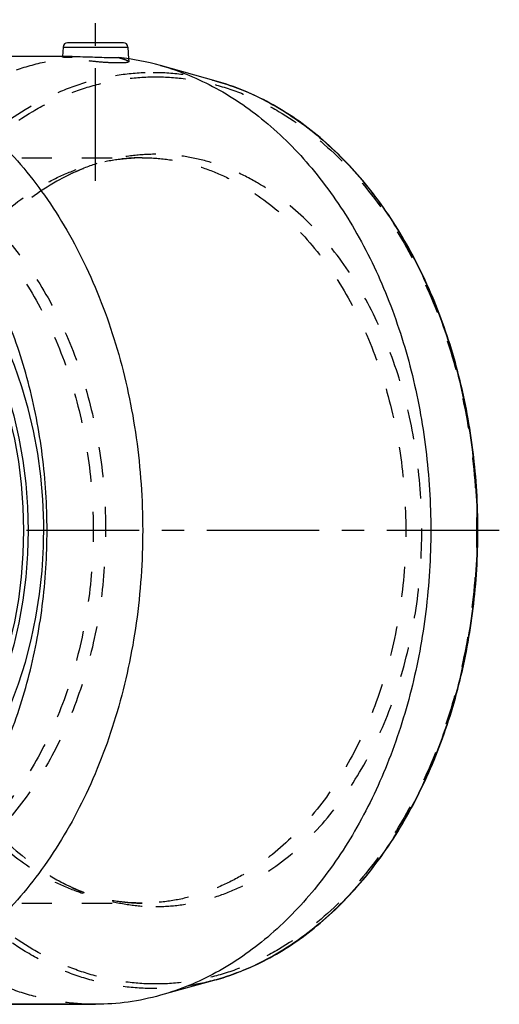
# Model space of a CAD drawing. Header units: millimetres. Extents: x 344 to 655, y 390 to 610.
# Tile 16 of 16: x 551 to 655, y 395 to 609. Entities that reach past the tile are written whole.
import ezdxf

# ---------------------------------------------------------------- set-up
doc = ezdxf.new("R2010")
doc.units = ezdxf.units.MM
doc.header["$LTSCALE"] = 65.185185
doc.linetypes.add('CENTER', pattern=[0.6, 0.375, -0.075, 0.075, -0.075])
doc.linetypes.add('HIDDEN', pattern=[0.2, 0.1, -0.1])
for name, color, linetype in [('ACHSEN_S', 7, 'CONTINUOUS'), ('KOERPER', 7, 'CONTINUOUS'), ('KONST.EL_MIT_GEO', 7, 'CONTINUOUS')]:
    doc.layers.add(name, color=color, linetype=linetype)

msp = doc.modelspace()

# ---------------------------------------------------------------- linework, layer by layer
at = {"layer": 'ACHSEN_S', "color": 2, "linetype": 'CENTER'}
msp.add_line((654.74, 498.18), (344.39, 498.18), dxfattribs=at)
at = {"layer": 'KOERPER', "color": 2, "linetype": 'CENTER'}
msp.add_line((567.03, 574.18), (567.03, 609.18), dxfattribs=at)
at = {"layer": 'KOERPER', "color": 7, "linetype": 'Continuous'}
for p, q in [((559.98, 603.24), (559.87, 601.18)), ((574.08, 603.24), (574.21, 600.68)), ((561.97, 601.18), (504.45, 601.18)), ((504.45, 395.18), (567.03, 395.18))]:
    msp.add_line(p, q, dxfattribs=at)
at = {"layer": 'KOERPER', "color": 8, "linetype": 'HIDDEN'}
for p, q in [((559.87, 601.18), (559.86, 601.06)), ((574.21, 600.68), (574.24, 600.07))]:
    msp.add_line(p, q, dxfattribs=at)
at = {"layer": 'KOERPER', "color": 7, "linetype": 'Continuous'}
for centre, radius, start, end in [((452.83, 498.18), 103, 93.9919, 86.0081), ((566.9, 548.48), 52.71, 74.2815, 84.3462)]:
    msp.add_arc(centre, radius, start, end, dxfattribs=at)
at = {"layer": 'KOERPER', "color": 8, "linetype": 'HIDDEN'}
for points, knots in [([(567.03, 395.18), (564.69, 395.18), (560, 395.5), (553.05, 396.94), (546.23, 399.31), (537.27, 403.75), (526.71, 411.64), (515.8, 424.09), (506.78, 439.19), (499.97, 456.39), (495.6, 475.09), (493.8, 494.61), (494.64, 514.26), (498.09, 533.33), (504.05, 551.15), (512.29, 567.08), (522.55, 580.55), (532.68, 589.45), (541.4, 594.76), (548.08, 597.8), (554.94, 599.92), (559.62, 600.7), (561.96, 600.93)], [0, 0, 0, 0, 0.025643, 0.051519, 0.077847, 0.104817, 0.161177, 0.221451, 0.285734, 0.353569, 0.424089, 0.496143, 0.568439, 0.639658, 0.708586, 0.774235, 0.835984, 0.893714, 0.92125, 0.948027, 0.97421, 1, 1, 1, 1]), ([(559.86, 601.06), (559.86, 601.06), (559.88, 601.08), (559.92, 601.09), (560.03, 601.11), (560.2, 601.13), (560.43, 601.15), (560.73, 601.16), (561.25, 601.18), (561.67, 601.18), (561.97, 601.18)], [0, 0, 0, 0, 0.007244, 0.020987, 0.071436, 0.153175, 0.265727, 0.408129, 0.579076, 1, 1, 1, 1]), ([(561.96, 600.93), (561.66, 600.93), (561.24, 600.94), (560.73, 600.95), (560.42, 600.97), (560.19, 600.99), (560.01, 601.01), (559.93, 601.02), (559.86, 601.04), (559.86, 601.06)], [0, 0, 0, 0, 0.423037, 0.594531, 0.737123, 0.849513, 0.930761, 0.980433, 1, 1, 1, 1]), ([(572.14, 599.78), (571.35, 599.78), (569.64, 599.84), (567.01, 600.04), (564.39, 600.38), (562.71, 600.72), (561.96, 600.93)], [0, 0, 0, 0, 0.229632, 0.500447, 0.770558, 1, 1, 1, 1]), ([(572.1, 600.93), (572.4, 600.85), (572.93, 600.7), (573.6, 600.47), (574.01, 600.29), (574.2, 600.16), (574.24, 600.09), (574.24, 600.06)], [0, 0, 0, 0, 0.399623, 0.704214, 0.903274, 0.962807, 1, 1, 1, 1]), ([(574.24, 600.06), (574.25, 600), (574.11, 599.92), (573.93, 599.88), (573.68, 599.84), (573.38, 599.81), (572.86, 599.78), (572.44, 599.78), (572.14, 599.78)], [0, 0, 0, 0, 0.084384, 0.165838, 0.276649, 0.41665, 0.584884, 1, 1, 1, 1])]:
    msp.add_open_spline(points, degree=3, knots=knots, dxfattribs=at)
at = {"layer": 'KOERPER', "color": 7, "linetype": 'Continuous'}
for points, knots in [([(504.45, 601.18), (506.83, 601.18), (511.63, 600.85), (518.74, 599.35), (525.71, 596.87), (534.85, 592.23), (545.59, 583.98), (556.61, 571.01), (565.61, 555.32), (572.27, 537.5), (576.36, 518.22), (577.74, 498.18), (576.36, 478.15), (572.27, 458.87), (565.61, 441.05), (556.61, 425.36), (545.59, 412.39), (534.85, 404.14), (525.71, 399.5), (518.74, 397.02), (511.63, 395.52), (506.83, 395.18), (504.45, 395.18)], [0, 0, 0, 0, 0.025749, 0.051742, 0.078208, 0.105347, 0.162142, 0.222982, 0.287916, 0.356414, 0.427521, 0.5, 0.572479, 0.643586, 0.712084, 0.777018, 0.837858, 0.894653, 0.921792, 0.948258, 0.974251, 1, 1, 1, 1]), ([(561.97, 601.18), (562.74, 601.18), (564.9, 601.14), (568.27, 601.01), (570.87, 600.93), (572.1, 600.93)], [0, 0, 0, 0, 0.229338, 0.637838, 1, 1, 1, 1]), ([(581.18, 599.22), (585.35, 598.05), (593.63, 594.62), (604.94, 586.72), (615.09, 576.24), (623.8, 563.51), (630.83, 548.9), (635.99, 532.83), (639.15, 515.76), (640.22, 498.18), (639.15, 480.61), (635.99, 463.54), (630.83, 447.47), (623.8, 432.85), (615.09, 420.12), (604.94, 409.65), (593.63, 401.75), (585.35, 398.32), (581.18, 397.15)], [0, 0, 0, 0, 0.05206, 0.106823, 0.164946, 0.226622, 0.29163, 0.359419, 0.429193, 0.5, 0.570806, 0.640581, 0.70837, 0.773378, 0.835054, 0.893177, 0.947939, 1, 1, 1, 1]), ([(556.51, 498.18), (556.51, 503.66), (555.83, 514.54), (552.78, 530.39), (547.79, 545.23), (541.02, 558.62), (532.66, 570.13), (522.96, 579.39), (513.85, 585.05), (506.26, 588.1), (502.39, 589.13), (500.46, 589.52)], [0, 0, 0, 0, 0.142581, 0.282919, 0.418954, 0.549001, 0.671949, 0.787467, 0.89619, 0.948584, 1, 1, 1, 1]), ([(500.44, 406.85), (502.38, 407.24), (506.24, 408.27), (513.84, 411.31), (522.95, 416.96), (532.65, 426.23), (541.02, 437.74), (547.79, 451.12), (552.78, 465.97), (555.83, 481.82), (556.51, 492.71), (556.51, 498.18)], [0, 0, 0, 0, 0.051416, 0.103809, 0.212529, 0.328043, 0.450989, 0.581037, 0.717074, 0.857415, 1, 1, 1, 1]), ([(581.18, 397.15), (578.87, 396.5), (574.18, 395.52), (569.4, 395.18), (567.03, 395.18)], [0, 0, 0, 0, 0.50234, 1, 1, 1, 1])]:
    msp.add_open_spline(points, degree=3, knots=knots, dxfattribs=at)
at = {"layer": 'KONST.EL_MIT_GEO', "color": 7, "linetype": 'Continuous'}
for p, q in [((573.08, 604.18), (560.98, 604.18)), ((559.98, 603.24), (574.08, 603.24)), ((593.22, 595.85), (581.18, 599.22)), ((593.22, 400.52), (581.18, 397.15)), ((567.03, 395.18), (504.45, 395.18))]:
    msp.add_line(p, q, dxfattribs=at)
at = {"layer": 'KONST.EL_MIT_GEO', "color": 8, "linetype": 'HIDDEN'}
for p, q in [((593.22, 595.85), (593.22, 595.85)), ((511.95, 579.18), (577.16, 579.18)), ((511.95, 417.18), (577.16, 417.18)), ((593.22, 400.52), (593.22, 400.52))]:
    msp.add_line(p, q, dxfattribs=at)
at = {"layer": 'KONST.EL_MIT_GEO', "color": 7, "linetype": 'Continuous'}
for radius in [99.56, 98.58]:
    msp.add_circle((452.83, 498.18), radius, dxfattribs=at)
for centre, start, end in [((560.98, 603.18), 90, 177), ((573.08, 603.18), 3, 90)]:
    msp.add_arc(centre, 1, start, end, dxfattribs=at)
at = {"layer": 'KONST.EL_MIT_GEO', "color": 8, "linetype": 'HIDDEN'}
for points, knots in [([(579.54, 398.62), (577.23, 398.62), (572.59, 398.95), (565.72, 400.39), (558.98, 402.79), (550.15, 407.28), (539.77, 415.25), (529.12, 427.79), (520.42, 442.95), (513.98, 460.18), (510.02, 478.82), (508.69, 498.18), (510.02, 517.55), (513.98, 536.19), (520.42, 553.41), (529.12, 568.58), (539.77, 581.12), (550.15, 589.09), (558.98, 593.58), (565.72, 595.97), (572.59, 597.42), (577.23, 597.74), (579.54, 597.74)], [0, 0, 0, 0, 0.025749, 0.051742, 0.078208, 0.105346, 0.162142, 0.222982, 0.287916, 0.356414, 0.427521, 0.5, 0.572479, 0.643586, 0.712084, 0.777018, 0.837858, 0.894654, 0.921792, 0.948258, 0.974251, 1, 1, 1, 1]), ([(579.54, 597.74), (581.83, 597.74), (586.45, 597.42), (590.99, 596.47), (593.22, 595.85)], [0, 0, 0, 0, 0.497659, 1, 1, 1, 1]), ([(580.11, 399.6), (577.83, 399.6), (573.23, 399.92), (566.43, 401.36), (559.76, 403.73), (551.01, 408.18), (540.73, 416.07), (530.19, 428.48), (521.58, 443.5), (515.2, 460.55), (511.28, 479.01), (509.96, 498.18), (511.28, 517.36), (515.2, 535.81), (521.58, 552.87), (530.19, 567.89), (540.73, 580.3), (551.01, 588.19), (559.76, 592.63), (566.43, 595.01), (573.23, 596.44), (577.83, 596.76), (580.11, 596.76)], [0, 0, 0, 0, 0.025749, 0.051742, 0.078208, 0.105346, 0.162142, 0.222982, 0.287916, 0.356414, 0.427521, 0.5, 0.572479, 0.643586, 0.712084, 0.777018, 0.837858, 0.894654, 0.921792, 0.948258, 0.974251, 1, 1, 1, 1]), ([(580.11, 596.76), (582.39, 596.76), (586.99, 596.44), (593.79, 595.01), (600.46, 592.63), (609.21, 588.19), (619.49, 580.3), (630.03, 567.89), (638.64, 552.87), (645.02, 535.81), (648.94, 517.36), (650.26, 498.18), (648.94, 479.01), (645.02, 460.55), (638.64, 443.5), (630.03, 428.48), (619.49, 416.07), (609.21, 408.18), (600.46, 403.73), (593.79, 401.36), (586.99, 399.92), (582.39, 399.6), (580.11, 399.6)], [0, 0, 0, 0, 0.025749, 0.051742, 0.078208, 0.105346, 0.162142, 0.222982, 0.287916, 0.356414, 0.427521, 0.5, 0.572479, 0.643586, 0.712084, 0.777018, 0.837858, 0.894654, 0.921792, 0.948258, 0.974251, 1, 1, 1, 1]), ([(509.83, 578.38), (511.69, 578.38), (515.42, 578.12), (520.96, 576.95), (526.38, 575.02), (533.5, 571.41), (541.86, 564.99), (550.44, 554.89), (557.44, 542.67), (562.63, 528.8), (565.82, 513.78), (566.9, 498.18), (565.82, 482.59), (562.63, 467.57), (557.44, 453.7), (550.44, 441.48), (541.86, 431.38), (533.5, 424.96), (526.38, 421.35), (520.96, 419.41), (515.42, 418.25), (511.69, 417.99), (509.83, 417.99)], [0, 0, 0, 0, 0.025749, 0.051742, 0.078208, 0.105347, 0.162142, 0.222982, 0.287916, 0.356414, 0.427521, 0.5, 0.572479, 0.643586, 0.712084, 0.777018, 0.837858, 0.894654, 0.921792, 0.948258, 0.974251, 1, 1, 1, 1]), ([(511.95, 579.18), (513.82, 579.18), (517.6, 578.92), (523.19, 577.74), (528.67, 575.79), (535.86, 572.14), (544.3, 565.65), (552.97, 555.46), (560.04, 543.12), (565.28, 529.1), (568.5, 513.94), (569.59, 498.18), (568.5, 482.43), (565.28, 467.26), (560.04, 453.25), (552.97, 440.91), (544.3, 430.71), (535.86, 424.23), (528.67, 420.58), (523.19, 418.63), (517.6, 417.45), (513.82, 417.18), (511.95, 417.18)], [0, 0, 0, 0, 0.025749, 0.051742, 0.078208, 0.105347, 0.162142, 0.222982, 0.287916, 0.356414, 0.427521, 0.5, 0.572479, 0.643586, 0.712084, 0.777018, 0.837858, 0.894654, 0.921792, 0.948258, 0.974251, 1, 1, 1, 1]), ([(537.57, 556.73), (540.12, 560.17), (545.64, 566.41), (553.9, 572.53), (560.9, 575.98), (566.23, 577.82), (571.67, 578.93), (575.33, 579.18), (577.16, 579.18)], [0, 0, 0, 0, 0.271984, 0.526431, 0.648243, 0.767185, 0.884111, 1, 1, 1, 1]), ([(580.11, 579.93), (578.28, 579.93), (574.59, 579.68), (569.12, 578.57), (563.76, 576.72), (560.33, 575.04), (558.65, 574.09)], [0, 0, 0, 0, 0.244745, 0.491667, 0.742821, 1, 1, 1, 1]), ([(577.16, 579.18), (575.6, 579.18), (572.47, 578.97), (566.13, 577.67), (561.55, 575.73), (558.65, 574.09)], [0, 0, 0, 0, 0.24039, 0.484946, 1, 1, 1, 1]), ([(577.16, 579.18), (579.03, 579.18), (582.81, 578.92), (588.4, 577.74), (593.88, 575.79), (601.06, 572.14), (609.51, 565.65), (618.18, 555.46), (625.25, 543.12), (630.49, 529.1), (633.71, 513.94), (634.8, 498.18), (633.71, 482.43), (630.49, 467.26), (625.25, 453.25), (618.18, 440.91), (609.51, 430.71), (601.06, 424.23), (593.88, 420.58), (588.4, 418.63), (582.81, 417.45), (579.03, 417.18), (577.16, 417.18)], [0, 0, 0, 0, 0.025749, 0.051742, 0.078208, 0.105347, 0.162142, 0.222982, 0.287916, 0.356414, 0.427521, 0.5, 0.572479, 0.643586, 0.712084, 0.777018, 0.837858, 0.894653, 0.921792, 0.948258, 0.974251, 1, 1, 1, 1]), ([(580.11, 416.43), (582, 416.43), (585.81, 416.7), (591.45, 417.89), (596.98, 419.86), (604.24, 423.54), (612.76, 430.09), (621.51, 440.38), (628.65, 452.83), (633.94, 466.98), (637.19, 482.28), (638.28, 498.18), (637.19, 514.08), (633.94, 529.39), (628.65, 543.53), (621.51, 555.99), (612.76, 566.28), (604.24, 572.82), (596.98, 576.51), (591.45, 578.48), (585.81, 579.67), (582, 579.93), (580.11, 579.93)], [0, 0, 0, 0, 0.025749, 0.051742, 0.078208, 0.105347, 0.162142, 0.222982, 0.287916, 0.356414, 0.427521, 0.5, 0.572479, 0.643586, 0.712084, 0.777018, 0.837858, 0.894653, 0.921792, 0.948258, 0.974251, 1, 1, 1, 1]), ([(558.65, 574.09), (554.77, 571.9), (547.32, 566.25), (541.35, 559.09), (538.64, 555.14)], [0, 0, 0, 0, 0.481648, 1, 1, 1, 1]), ([(538.64, 441.23), (541.35, 437.28), (547.32, 430.12), (554.77, 424.47), (558.65, 422.27)], [0, 0, 0, 0, 0.518353, 1, 1, 1, 1]), ([(577.16, 417.18), (575.33, 417.18), (571.67, 417.43), (566.23, 418.54), (560.9, 420.39), (553.9, 423.83), (545.64, 429.96), (540.11, 436.2), (537.57, 439.64)], [0, 0, 0, 0, 0.115887, 0.232812, 0.351753, 0.473565, 0.728013, 1, 1, 1, 1]), ([(558.65, 422.27), (560.33, 421.33), (563.76, 419.64), (569.12, 417.8), (574.59, 416.68), (578.28, 416.43), (580.11, 416.43)], [0, 0, 0, 0, 0.257179, 0.508333, 0.755255, 1, 1, 1, 1]), ([(558.65, 422.27), (561.55, 420.64), (566.13, 418.69), (572.47, 417.4), (575.6, 417.18), (577.16, 417.18)], [0, 0, 0, 0, 0.515054, 0.75961, 1, 1, 1, 1]), ([(593.22, 400.52), (590.99, 399.9), (586.45, 398.94), (581.83, 398.62), (579.54, 398.62)], [0, 0, 0, 0, 0.502341, 1, 1, 1, 1])]:
    msp.add_open_spline(points, degree=3, knots=knots, dxfattribs=at)
at = {"layer": 'KONST.EL_MIT_GEO', "color": 7, "linetype": 'Continuous'}
for points, knots in [([(593.22, 400.52), (597.27, 401.66), (605.32, 404.99), (616.31, 412.65), (626.15, 422.8), (634.58, 435.11), (641.38, 449.23), (646.37, 464.74), (649.42, 481.22), (650.45, 498.18), (649.42, 515.15), (646.37, 531.62), (641.38, 547.14), (634.58, 561.26), (626.15, 573.57), (616.31, 583.71), (605.32, 591.38), (597.27, 594.71), (593.22, 595.85)], [0, 0, 0, 0, 0.052351, 0.107305, 0.165513, 0.227182, 0.292109, 0.359765, 0.429375, 0.5, 0.570625, 0.640235, 0.707891, 0.772819, 0.834487, 0.892695, 0.947649, 1, 1, 1, 1]), ([(593.22, 595.85), (597.25, 594.72), (605.25, 591.4), (616.19, 583.76), (626, 573.64), (634.41, 561.33), (641.21, 547.21), (646.2, 531.67), (649.25, 515.17), (650.28, 498.18), (649.25, 481.19), (646.2, 464.69), (641.21, 449.16), (634.41, 435.03), (626, 422.73), (616.19, 412.6), (605.25, 404.97), (597.25, 401.65), (593.22, 400.52)], [0, 0, 0, 0, 0.052061, 0.106823, 0.164946, 0.226622, 0.29163, 0.359419, 0.429194, 0.5, 0.570806, 0.640581, 0.70837, 0.773378, 0.835054, 0.893177, 0.947939, 1, 1, 1, 1])]:
    msp.add_open_spline(points, degree=3, knots=knots, dxfattribs=at)

doc.saveas('drawing.dxf')
